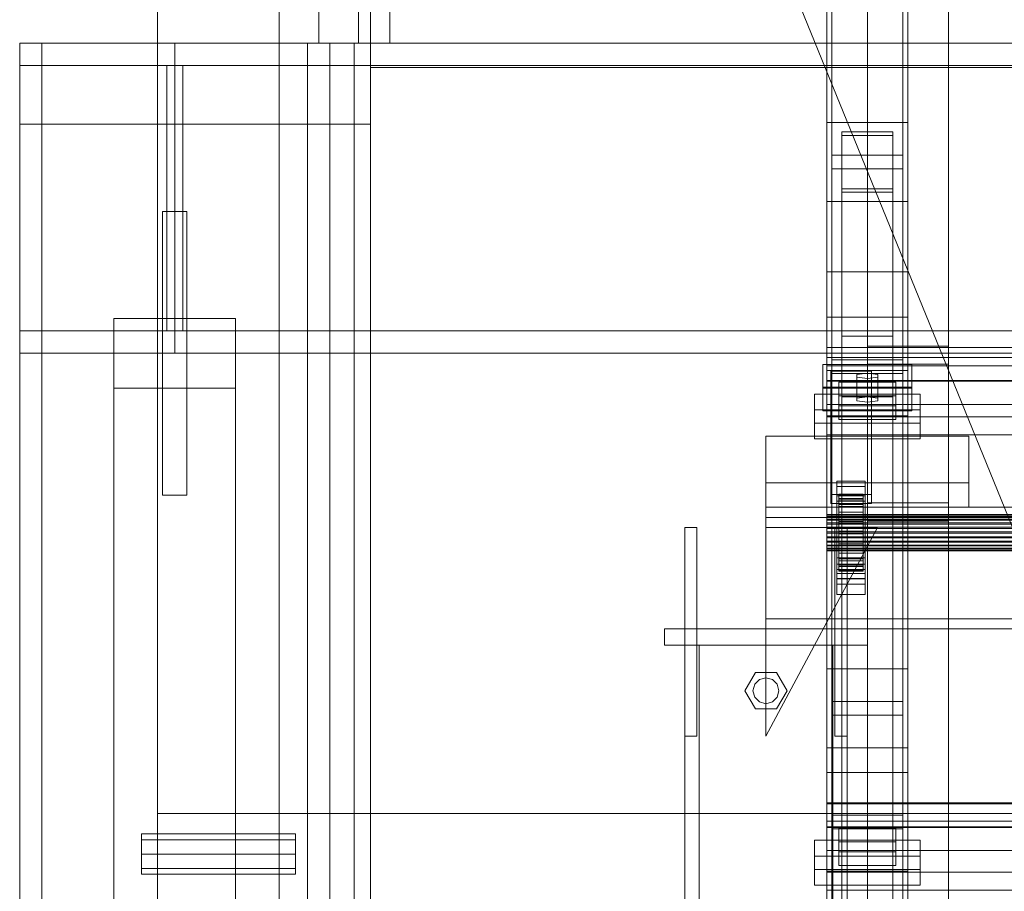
# Model space of a CAD drawing. Header units: millimetres. Extents: x -2233 to 61924, y -68080 to 6847.
# Tile 253 of 256: x -1898 to -1412, y -33118 to -32688. Entities that reach past the tile are written whole.
import ezdxf

# ---------------------------------------------------------------- set-up
doc = ezdxf.new("R2010")
doc.units = ezdxf.units.MM
for name, color, linetype, lineweight in [('COTAS_O', 1, 'Continuous', 0), ('frontal_C03', 7, 'Continuous', 0), ('frontal_dosificador', 7, 'Continuous', 0), ('frontal_tolva', 7, 'Continuous', 0)]:
    doc.layers.add(name, color=color, linetype=linetype, lineweight=lineweight)
doc.dimstyles.new('R19_100', dxfattribs={"dimtxt": 250, "dimasz": 150, "dimexe": 150, "dimexo": 80, "dimgap": 100, "dimtad": 1, "dimtih": 1, "dimtoh": 1, "dimdsep": 46, "dimcen": 0.09, "dimadec": 0, "dimazin": 0, "dimtfac": 1, "dimtdec": 4, "dimtofl": 0, "dimtmove": 0, "dimatfit": 3, "dimfxl": 1, "dimtolj": 1, "dimtzin": 0, "dimarcsym": 0})

# ---------------------------------------------------------------- blocks, each defined once
blk = doc.blocks.new('DIM_R27_51')
at = {"layer": 'COTAS_O'}
for p, q in [((-1725, -31700), (-1025, -31700)), ((-1025, -31700), (-1070, -31850)), ((-1025, -34400), (-1025, -31700)), ((-1025, -31700), (-980, -31850)), ((-1025, -34400), (-1070, -34250)), ((-1025, -34400), (-980, -34250)), ((-1725, -34400), (-1025, -34400))]:
    blk.add_line(p, q, dxfattribs=at)
blk.add_text('2700 O', height=250, rotation=90, dxfattribs=at).set_placement((-1125, -33050))

msp = doc.modelspace()

# ---------------------------------------------------------------- linework, layer by layer
at = {"layer": 'frontal_C03'}
for p, q in [((-1500, -34875.113), (-1500, -32314.944)), ((-1500, -32318.841), (-1500, -34879.011)), ((-1500, -32739.193), (-1500, -32514.617)), ((-1460, -32514.617), (-1460, -32739.193)), ((-1497.5, -32856.206), (-1497.5, -32530.737)), ((-1462.5, -32530.737), (-1462.5, -32856.206)), ((-1497.5, -32862.943), (-1497.5, -32537.475)), ((-1462.5, -32862.943), (-1462.5, -32537.475)), ((-1500, -32778.171), (-1500, -32553.595)), ((-1460, -32778.171), (-1460, -32553.595)), ((-1480, -32926.85), (-1480, -32579.944)), ((-1440, -32579.944), (-1440, -32926.85)), ((-1480, -32588.927), (-1480, -32935.833)), ((-1440, -32935.833), (-1440, -32588.927)), ((-1460, -32739.193), (-1500, -32739.193)), ((-1500, -32739.193), (-1500, -32778.171)), ((-1500, -33008.685), (-1500, -32739.193)), ((-1460, -32778.171), (-1460, -32739.193)), ((-1460, -32739.193), (-1460, -33008.685)), ((-1492.5, -32773.613), (-1492.5, -32743.751)), ((-1492.5, -32743.751), (-1467.5, -32743.751)), ((-1492.5, -32743.751), (-1492.5, -32844.643)), ((-1467.5, -32743.751), (-1467.5, -32773.613)), ((-1467.5, -32844.643), (-1467.5, -32743.751)), ((-1467.5, -32745.504), (-1492.5, -32745.504)), ((-1492.5, -32745.504), (-1492.5, -32771.861)), ((-1492.5, -33340.464), (-1492.5, -32745.504)), ((-1467.5, -32771.861), (-1467.5, -32745.504)), ((-1467.5, -32745.504), (-1467.5, -33340.464)), ((-1497.5, -32762.051), (-1497.5, -32755.314)), ((-1497.5, -32755.314), (-1462.5, -32755.314)), ((-1497.5, -33080.782), (-1497.5, -32755.314)), ((-1462.5, -32755.314), (-1462.5, -32762.051)), ((-1462.5, -32755.314), (-1462.5, -33080.782)), ((-1462.5, -32762.051), (-1497.5, -32762.051)), ((-1497.5, -33087.519), (-1497.5, -32762.051)), ((-1462.5, -33087.519), (-1462.5, -32762.051)), ((-1492.5, -32771.861), (-1467.5, -32771.861)), ((-1492.5, -33366.821), (-1492.5, -32771.861)), ((-1467.5, -32773.613), (-1492.5, -32773.613)), ((-1492.5, -32773.613), (-1492.5, -32874.506)), ((-1467.5, -33366.821), (-1467.5, -32771.861)), ((-1467.5, -32773.613), (-1467.5, -32874.506)), ((-1500, -32778.171), (-1460, -32778.171)), ((-1500, -33047.663), (-1500, -32778.171)), ((-1460, -33047.663), (-1460, -32778.171)), ((-1460, -32812.755), (-1500, -32812.755)), ((-1500, -32812.755), (-1500, -32861.478)), ((-1500, -32835.213), (-1500, -32812.755)), ((-1460, -32861.478), (-1460, -32812.755)), ((-1460, -32812.755), (-1460, -32835.213)), ((-1460, -32835.213), (-1500, -32835.213)), ((-1500, -32835.213), (-1500, -32883.936)), ((-1500, -33059.789), (-1500, -32835.213)), ((-1460, -32883.936), (-1460, -32835.213)), ((-1460, -32835.213), (-1460, -33059.789)), ((-1467.5, -32844.643), (-1492.5, -32844.643)), ((-1492.5, -32844.643), (-1492.5, -32874.506)), ((-1467.5, -32874.506), (-1467.5, -32844.643)), ((-1500, -32859.194), (-1500, -32850.211)), ((-1500, -32850.211), (1500, -32850.211)), ((-1500, -32884.317), (-1500, -32850.211)), ((-1480, -32858.418), (-1480, -32849.435)), ((-1480, -32849.435), (-1440, -32849.435)), ((-1480, -33196.342), (-1480, -32849.435)), ((-1440, -32849.435), (-1440, -32858.418)), ((-1440, -32849.435), (-1440, -33196.342)), ((-1500, -32866.511), (-1500, -32855.102)), ((-1500, -32855.102), (1500, -32855.102)), ((-1500, -32866.796), (-1500, -32855.102)), ((-1462.5, -32856.206), (-1497.5, -32856.206)), ((-1497.5, -32856.206), (-1497.5, -32862.943)), ((-1462.5, -32862.943), (-1462.5, -32856.206)), ((-1502, -32869.718), (-1502, -32858.49)), ((-1502, -32858.49), (-1458, -32858.49)), ((-1502, -32870.183), (-1502, -32858.49)), ((1500, -32859.194), (-1500, -32859.194)), ((-1500, -32859.194), (-1500, -32893.3)), ((-1500, -32861.478), (-1460, -32861.478)), ((-1500, -32883.936), (-1500, -32861.478)), ((-1440, -32858.418), (-1480, -32858.418)), ((-1480, -32858.418), (-1480, -33205.325)), ((-1460, -32883.936), (-1460, -32861.478)), ((-1458, -32858.49), (-1458, -32869.718)), ((-1458, -32858.49), (-1458, -32870.183)), ((-1440, -33205.325), (-1440, -32858.418)), ((1500, -32866.511), (-1500, -32866.511)), ((-1500, -32866.511), (-1500, -32878.204)), ((-1498, -32866.35), (-1498, -32861.858)), ((-1498, -32861.858), (-1478, -32861.858)), ((-1498, -32922.664), (-1498, -32861.858)), ((-1478, -32866.35), (-1498, -32866.35)), ((-1498, -32866.35), (-1498, -32927.156)), ((-1497.5, -32862.943), (-1462.5, -32862.943)), ((-1480, -32862.757), (-1485.196, -32863.43)), ((-1485.196, -32863.43), (-1485.196, -32864.778)), ((-1485.196, -32875.124), (-1485.196, -32863.43)), ((-1485.196, -32864.778), (-1480, -32865.452)), ((-1485.196, -32876.471), (-1485.196, -32864.778)), ((-1474.804, -32863.43), (-1480, -32862.757)), ((-1480, -32874.45), (-1480, -32862.757)), ((-1480, -32865.452), (-1474.804, -32864.778)), ((-1480, -32865.452), (-1480, -32877.145)), ((-1478, -32861.858), (-1478, -32866.35)), ((-1478, -32861.858), (-1478, -32922.664)), ((-1478, -32927.156), (-1478, -32866.35)), ((-1474.804, -32864.778), (-1474.804, -32863.43)), ((-1474.804, -32875.124), (-1474.804, -32863.43)), ((-1474.804, -32876.471), (-1474.804, -32864.778)), ((-1458, -32869.718), (-1502, -32869.718)), ((-1502, -32869.718), (-1502, -32881.412)), ((-1458, -32870.183), (-1502, -32870.183)), ((-1502, -32870.183), (-1502, -32881.412)), ((1500, -32866.796), (-1500, -32866.796)), ((-1500, -32866.796), (-1500, -32878.204)), ((-1494, -32873.919), (-1494, -32867.182)), ((-1494, -32867.182), (-1466, -32867.182)), ((-1494, -32878.876), (-1494, -32867.182)), ((-1466, -32867.182), (-1466, -32873.919)), ((-1466, -32867.182), (-1466, -32878.876)), ((-1458, -32881.412), (-1458, -32869.718)), ((-1458, -32881.412), (-1458, -32870.183)), ((-1506, -32887.482), (-1506, -32873.109)), ((-1506, -32873.109), (-1454, -32873.109)), ((-1506, -32880.905), (-1506, -32873.109)), ((-1466, -32873.919), (-1494, -32873.919)), ((-1494, -32873.919), (-1494, -32885.613)), ((-1492.5, -32874.506), (-1467.5, -32874.506)), ((-1485.196, -32875.124), (-1480, -32874.45)), ((-1485.196, -32876.471), (-1485.196, -32875.124)), ((-1480, -32874.45), (-1474.804, -32875.124)), ((-1474.804, -32875.124), (-1474.804, -32876.471)), ((-1466, -32885.613), (-1466, -32873.919)), ((-1454, -32873.109), (-1454, -32887.482)), ((-1454, -32873.109), (-1454, -32880.905)), ((-1454, -32880.905), (-1506, -32880.905)), ((-1506, -32880.905), (-1506, -32895.278)), ((-1500, -32878.204), (1500, -32878.204)), ((-1466, -32878.876), (-1494, -32878.876)), ((-1494, -32878.876), (-1494, -32885.613)), ((-1480, -32877.145), (-1485.196, -32876.471)), ((-1474.804, -32876.471), (-1480, -32877.145)), ((-1466, -32885.613), (-1466, -32878.876)), ((-1454, -32895.278), (-1454, -32880.905)), ((-1502, -32881.412), (-1458, -32881.412)), ((-1500, -32883.936), (-1460, -32883.936)), ((-1500, -33108.512), (-1500, -32883.936)), ((1500, -32884.317), (-1500, -32884.317)), ((-1500, -32884.317), (-1500, -32893.3)), ((-1494, -32885.613), (-1466, -32885.613)), ((-1460, -33108.512), (-1460, -32883.936)), ((-1454, -32887.482), (-1506, -32887.482)), ((-1506, -32887.482), (-1506, -32895.278)), ((-1454, -32895.278), (-1454, -32887.482)), ((-1530, -32916.942), (-1530, -32893.896)), ((-1530, -32893.896), (-1430, -32893.896)), ((-1530, -32928.942), (-1530, -32893.896)), ((-1506, -32895.278), (-1454, -32895.278)), ((-1500, -32893.3), (1500, -32893.3)), ((-1430, -32893.896), (-1430, -32916.942)), ((-1430, -32893.896), (-1430, -32928.942)), ((-1430, -32916.942), (-1530, -32916.942)), ((-1530, -32916.942), (-1530, -32928.942)), ((-1495, -32918.767), (-1495, -32916.072)), ((-1495, -32916.072), (-1481, -32916.072)), ((-1495, -32956.999), (-1495, -32916.072)), ((-1481, -32918.767), (-1495, -32918.767)), ((-1495, -32918.767), (-1495, -32959.694)), ((-1481, -32916.072), (-1481, -32918.767)), ((-1481, -32916.072), (-1481, -32956.999)), ((-1481, -32959.694), (-1481, -32918.767)), ((-1430, -32928.942), (-1430, -32916.942)), ((-1478, -32922.664), (-1498, -32922.664)), ((-1498, -32922.664), (-1498, -32927.156)), ((-1495, -32925.953), (-1495, -32923.258)), ((-1495, -32923.258), (-1481, -32923.258)), ((-1495, -32964.185), (-1495, -32923.258)), ((-1494, -32932.482), (-1494, -32922.488)), ((-1494, -32922.488), (-1494, -32923.308)), ((-1494, -32922.488), (-1482, -32922.488)), ((-1494, -32922.961), (-1494, -32922.488)), ((-1494, -32932.706), (-1494, -32922.961)), ((-1494, -32922.961), (-1482, -32922.961)), ((-1494, -32924.696), (-1494, -32922.961)), ((-1494, -32932.87), (-1494, -32923.308)), ((-1494, -32923.308), (-1494, -32925.367)), ((-1494, -32923.308), (-1482, -32923.308)), ((-1494, -32933.528), (-1494, -32924.696)), ((-1494, -32924.696), (-1482, -32924.696)), ((-1494, -32927.575), (-1494, -32924.696)), ((-1482, -32923.308), (-1482, -32922.488)), ((-1482, -32922.488), (-1482, -32932.482)), ((-1482, -32922.488), (-1482, -32922.961)), ((-1482, -32922.961), (-1482, -32932.706)), ((-1482, -32922.961), (-1482, -32924.696)), ((-1482, -32925.367), (-1482, -32923.308)), ((-1482, -32923.308), (-1482, -32932.87)), ((-1482, -32924.696), (-1482, -32933.528)), ((-1482, -32924.696), (-1482, -32927.575)), ((-1481, -32923.258), (-1481, -32925.953)), ((-1481, -32923.258), (-1481, -32964.185)), ((-1478, -32927.156), (-1478, -32922.664)), ((-1530, -32928.942), (-1530, -32933.942)), ((1530, -32928.942), (-1530, -32928.942)), ((-1530, -32928.942), (-1430, -32928.942)), ((-1498, -32927.156), (-1478, -32927.156)), ((-1481, -32925.953), (-1495, -32925.953)), ((-1495, -32925.953), (-1495, -32966.88)), ((-1494, -32933.845), (-1494, -32925.367)), ((-1494, -32925.367), (-1494, -32928.523)), ((-1494, -32925.367), (-1482, -32925.367)), ((-1494, -32934.891), (-1494, -32927.575)), ((-1494, -32927.575), (-1482, -32927.575)), ((-1494, -32931.401), (-1494, -32927.575)), ((-1494, -32935.34), (-1494, -32928.523)), ((-1494, -32928.523), (-1494, -32932.562)), ((-1494, -32928.523), (-1482, -32928.523)), ((-1482, -32928.523), (-1482, -32925.367)), ((-1482, -32925.367), (-1482, -32933.845)), ((-1482, -32927.575), (-1482, -32934.891)), ((-1482, -32927.575), (-1482, -32931.401)), ((-1482, -32932.562), (-1482, -32928.523)), ((-1482, -32928.523), (-1482, -32935.34)), ((-1481, -32966.88), (-1481, -32925.953)), ((-1440, -32926.85), (-1480, -32926.85)), ((-1480, -32926.85), (-1480, -32935.833)), ((-1440, -32935.833), (-1440, -32926.85)), ((1530, -32933.942), (-1530, -32933.942)), ((-1530, -32933.942), (-1530, -32983.942)), ((-1500, -32932.706), (-1500, -32932.482)), ((-1500, -32932.482), (-1500, -32932.87)), ((-1500, -32932.482), (1500, -32932.482)), ((-1500, -32933.528), (-1500, -32932.706)), ((-1500, -32932.706), (1500, -32932.706)), ((-1500, -32932.87), (-1500, -32933.845)), ((-1500, -32932.87), (1500, -32932.87)), ((-1500, -32934.891), (-1500, -32933.528)), ((-1500, -32933.528), (1500, -32933.528)), ((-1500, -32933.845), (-1500, -32935.34)), ((-1500, -32933.845), (1500, -32933.845)), ((-1494, -32936.704), (-1494, -32931.401)), ((-1494, -32931.401), (-1482, -32931.401)), ((-1494, -32935.914), (-1494, -32931.401)), ((-1494, -32932.87), (-1494, -32932.482)), ((-1482, -32932.482), (-1494, -32932.482)), ((-1494, -32932.482), (-1494, -32932.706)), ((-1494, -32937.254), (-1494, -32932.562)), ((-1494, -32932.562), (-1494, -32937.209)), ((-1494, -32932.562), (-1482, -32932.562)), ((-1482, -32932.706), (-1494, -32932.706)), ((-1494, -32932.706), (-1494, -32933.528)), ((-1494, -32933.845), (-1494, -32932.87)), ((-1482, -32932.87), (-1494, -32932.87)), ((-1482, -32933.528), (-1494, -32933.528)), ((-1494, -32933.528), (-1494, -32934.891)), ((-1494, -32935.34), (-1494, -32933.845)), ((-1482, -32933.845), (-1494, -32933.845)), ((-1482, -32931.401), (-1482, -32936.704)), ((-1482, -32931.401), (-1482, -32935.914)), ((-1482, -32932.482), (-1482, -32932.87)), ((-1482, -32932.706), (-1482, -32932.482)), ((-1482, -32937.209), (-1482, -32932.562)), ((-1482, -32932.562), (-1482, -32937.254)), ((-1482, -32933.528), (-1482, -32932.706)), ((-1482, -32932.87), (-1482, -32933.845)), ((-1482, -32934.891), (-1482, -32933.528)), ((-1482, -32933.845), (-1482, -32935.34)), ((-1570, -33041.942), (-1570, -32938.942)), ((-1570, -32938.942), (-1564, -32938.942)), ((-1564, -33041.942), (-1564, -32938.942)), ((-1530, -33041.942), (-1475, -32938.942)), ((-1475, -32938.942), (-1530, -32938.942)), ((-1530, -32938.942), (-1530, -33041.942)), ((-1500, -32936.704), (-1500, -32934.891)), ((-1500, -32934.891), (1500, -32934.891)), ((-1500, -32935.34), (-1500, -32937.254)), ((-1500, -32935.34), (1500, -32935.34)), ((-1500, -32938.841), (-1500, -32936.704)), ((-1500, -32936.704), (1500, -32936.704)), ((-1500, -32937.254), (-1500, -32939.455)), ((-1500, -32937.254), (1500, -32937.254)), ((-1500, -32941.158), (-1500, -32938.841)), ((-1500, -32938.841), (1500, -32938.841)), ((-1496, -33041.942), (-1496, -32938.942)), ((-1496, -32938.942), (-1490, -32938.942)), ((-1482, -32934.891), (-1494, -32934.891)), ((-1494, -32934.891), (-1494, -32936.704)), ((-1494, -32937.254), (-1494, -32935.34)), ((-1482, -32935.34), (-1494, -32935.34)), ((-1494, -32938.841), (-1494, -32935.914)), ((-1494, -32935.914), (-1482, -32935.914)), ((-1494, -32940.806), (-1494, -32935.914)), ((-1482, -32936.704), (-1494, -32936.704)), ((-1494, -32936.704), (-1494, -32938.841)), ((-1494, -32937.209), (-1494, -32939.455)), ((-1482, -32937.209), (-1494, -32937.209)), ((-1494, -32937.209), (-1494, -32942.146)), ((-1494, -32939.455), (-1494, -32937.254)), ((-1482, -32937.254), (-1494, -32937.254)), ((-1482, -32938.841), (-1494, -32938.841)), ((-1494, -32938.841), (-1494, -32941.158)), ((-1490, -33041.942), (-1490, -32938.942)), ((-1482, -32936.704), (-1482, -32934.891)), ((-1482, -32935.34), (-1482, -32937.254)), ((-1482, -32935.914), (-1482, -32938.841)), ((-1482, -32935.914), (-1482, -32940.806)), ((-1482, -32938.841), (-1482, -32936.704)), ((-1482, -32939.455), (-1482, -32937.209)), ((-1482, -32942.146), (-1482, -32937.209)), ((-1482, -32937.254), (-1482, -32939.455)), ((-1482, -32941.158), (-1482, -32938.841)), ((-1480, -32935.833), (-1440, -32935.833)), ((-1500, -32939.455), (-1500, -32941.793)), ((1500, -32939.455), (-1500, -32939.455)), ((-1500, -32943.497), (-1500, -32941.158)), ((-1500, -32941.158), (1500, -32941.158)), ((-1500, -32941.793), (-1500, -32944.111)), ((-1500, -32941.793), (1500, -32941.793)), ((-1500, -32945.698), (-1500, -32943.497)), ((-1500, -32943.497), (1500, -32943.497)), ((-1500, -32944.111), (-1500, -32946.248)), ((-1500, -32944.111), (1500, -32944.111)), ((-1494, -32939.455), (-1482, -32939.455)), ((-1494, -32941.793), (-1494, -32939.455)), ((-1494, -32941.158), (-1494, -32940.806)), ((-1494, -32940.806), (-1482, -32940.806)), ((-1494, -32945.743), (-1494, -32940.806)), ((-1482, -32941.158), (-1494, -32941.158)), ((-1494, -32941.158), (-1494, -32943.497)), ((-1494, -32944.111), (-1494, -32941.793)), ((-1494, -32941.793), (-1494, -32942.146)), ((-1482, -32941.793), (-1494, -32941.793)), ((-1494, -32942.146), (-1494, -32947.038)), ((-1494, -32942.146), (-1482, -32942.146)), ((-1494, -32943.497), (-1494, -32945.743)), ((-1482, -32943.497), (-1494, -32943.497)), ((-1494, -32943.497), (-1494, -32945.698)), ((-1494, -32946.248), (-1494, -32944.111)), ((-1494, -32944.111), (-1494, -32947.038)), ((-1482, -32944.111), (-1494, -32944.111)), ((-1482, -32939.455), (-1482, -32941.793)), ((-1482, -32940.806), (-1482, -32941.158)), ((-1482, -32940.806), (-1482, -32945.743)), ((-1482, -32943.497), (-1482, -32941.158)), ((-1482, -32942.146), (-1482, -32941.793)), ((-1482, -32941.793), (-1482, -32944.111)), ((-1482, -32947.038), (-1482, -32942.146)), ((-1482, -32945.743), (-1482, -32943.497)), ((-1482, -32945.698), (-1482, -32943.497)), ((-1482, -32947.038), (-1482, -32944.111)), ((-1482, -32944.111), (-1482, -32946.248)), ((-1500, -32947.611), (-1500, -32945.698)), ((-1500, -32945.698), (1500, -32945.698)), ((-1500, -32946.248), (-1500, -32948.06)), ((-1500, -32946.248), (1500, -32946.248)), ((-1500, -32949.107), (-1500, -32947.611)), ((-1500, -32947.611), (1500, -32947.611)), ((-1500, -32948.06), (-1500, -32949.424)), ((-1500, -32948.06), (1500, -32948.06)), ((-1494, -32945.698), (-1494, -32950.389)), ((-1482, -32945.698), (-1494, -32945.698)), ((-1494, -32945.698), (-1494, -32947.611)), ((-1494, -32945.743), (-1482, -32945.743)), ((-1494, -32950.389), (-1494, -32945.743)), ((-1494, -32948.06), (-1494, -32946.248)), ((-1494, -32946.248), (-1494, -32951.551)), ((-1482, -32946.248), (-1494, -32946.248)), ((-1494, -32947.038), (-1494, -32951.551)), ((-1494, -32947.038), (-1482, -32947.038)), ((-1494, -32947.611), (-1494, -32954.429)), ((-1482, -32947.611), (-1494, -32947.611)), ((-1494, -32947.611), (-1494, -32949.107)), ((-1494, -32949.424), (-1494, -32948.06)), ((-1494, -32948.06), (-1494, -32955.377)), ((-1482, -32948.06), (-1494, -32948.06)), ((-1482, -32950.389), (-1482, -32945.698)), ((-1482, -32947.611), (-1482, -32945.698)), ((-1482, -32945.743), (-1482, -32950.389)), ((-1482, -32951.551), (-1482, -32946.248)), ((-1482, -32946.248), (-1482, -32948.06)), ((-1482, -32951.551), (-1482, -32947.038)), ((-1482, -32954.429), (-1482, -32947.611)), ((-1482, -32949.107), (-1482, -32947.611)), ((-1482, -32955.377), (-1482, -32948.06)), ((-1482, -32948.06), (-1482, -32949.424)), ((-1500, -32950.082), (-1500, -32949.107)), ((-1500, -32949.107), (1500, -32949.107)), ((-1500, -32949.424), (-1500, -32950.246)), ((-1500, -32949.424), (1500, -32949.424)), ((-1500, -32950.47), (-1500, -32950.082)), ((-1500, -32950.082), (1500, -32950.082)), ((-1500, -32950.246), (-1500, -32950.47)), ((-1500, -32950.246), (1500, -32950.246)), ((-1500, -32950.47), (1500, -32950.47)), ((-1495, -32964.181), (-1495, -32953.851)), ((-1495, -32953.851), (-1481, -32953.851)), ((-1495, -32961.647), (-1495, -32953.851)), ((-1494, -32949.107), (-1494, -32957.585)), ((-1482, -32949.107), (-1494, -32949.107)), ((-1494, -32949.107), (-1494, -32950.082)), ((-1494, -32950.246), (-1494, -32949.424)), ((-1494, -32949.424), (-1494, -32958.255)), ((-1482, -32949.424), (-1494, -32949.424)), ((-1494, -32950.082), (-1494, -32959.644)), ((-1482, -32950.082), (-1494, -32950.082)), ((-1494, -32950.082), (-1494, -32950.47)), ((-1494, -32950.47), (-1494, -32950.246)), ((-1494, -32950.246), (-1494, -32959.991)), ((-1482, -32950.246), (-1494, -32950.246)), ((-1494, -32950.389), (-1482, -32950.389)), ((-1494, -32954.429), (-1494, -32950.389)), ((-1494, -32950.47), (-1494, -32960.464)), ((-1482, -32950.47), (-1494, -32950.47)), ((-1494, -32951.551), (-1494, -32955.377)), ((-1494, -32951.551), (-1482, -32951.551)), ((-1482, -32957.585), (-1482, -32949.107)), ((-1482, -32950.082), (-1482, -32949.107)), ((-1482, -32958.255), (-1482, -32949.424)), ((-1482, -32949.424), (-1482, -32950.246)), ((-1482, -32959.644), (-1482, -32950.082)), ((-1482, -32950.47), (-1482, -32950.082)), ((-1482, -32959.991), (-1482, -32950.246)), ((-1482, -32950.246), (-1482, -32950.47)), ((-1482, -32950.389), (-1482, -32954.429)), ((-1482, -32960.464), (-1482, -32950.47)), ((-1482, -32955.377), (-1482, -32951.551)), ((-1481, -32953.851), (-1481, -32964.181)), ((-1481, -32953.851), (-1481, -32961.647)), ((-1481, -32956.999), (-1495, -32956.999)), ((-1495, -32956.999), (-1495, -32959.694)), ((-1494, -32954.429), (-1482, -32954.429)), ((-1494, -32957.585), (-1494, -32954.429)), ((-1494, -32955.377), (-1494, -32958.255)), ((-1494, -32955.377), (-1482, -32955.377)), ((-1494, -32957.585), (-1482, -32957.585)), ((-1494, -32959.644), (-1494, -32957.585)), ((-1494, -32958.255), (-1494, -32959.991)), ((-1494, -32958.255), (-1482, -32958.255)), ((-1482, -32954.429), (-1482, -32957.585)), ((-1482, -32958.255), (-1482, -32955.377)), ((-1482, -32957.585), (-1482, -32959.644)), ((-1482, -32959.991), (-1482, -32958.255)), ((-1481, -32959.694), (-1481, -32956.999)), ((-1495, -32959.694), (-1481, -32959.694)), ((-1481, -32961.647), (-1495, -32961.647)), ((-1495, -32961.647), (-1495, -32971.977)), ((-1494, -32959.644), (-1482, -32959.644)), ((-1494, -32960.464), (-1494, -32959.644)), ((-1494, -32959.991), (-1494, -32960.464)), ((-1494, -32959.991), (-1482, -32959.991)), ((-1494, -32960.464), (-1482, -32960.464)), ((-1482, -32959.644), (-1482, -32960.464)), ((-1482, -32960.464), (-1482, -32959.991)), ((-1481, -32971.977), (-1481, -32961.647)), ((-1481, -32964.181), (-1495, -32964.181)), ((-1495, -32964.181), (-1495, -32971.977)), ((-1481, -32964.185), (-1495, -32964.185)), ((-1495, -32964.185), (-1495, -32966.88)), ((-1495, -32966.88), (-1481, -32966.88)), ((-1481, -32971.977), (-1481, -32964.181)), ((-1481, -32966.88), (-1481, -32964.185)), ((-1495, -32971.977), (-1481, -32971.977)), ((-1530, -32983.942), (-1530, -32988.942)), ((1530, -32983.942), (-1530, -32983.942)), ((-1580, -32988.942), (-1480, -32988.942)), ((-1580, -32996.942), (-1580, -32988.942)), ((1530, -32988.942), (-1530, -32988.942)), ((-1480, -32996.942), (-1480, -32988.942)), ((-1580, -32996.942), (-1480, -32996.942)), ((-1570, -32996.942), (-1563, -32996.942)), ((-1570, -35975), (-1570, -32996.942)), ((-1563, -35975), (-1563, -32996.942)), ((-1563, -32996.942), (-1497, -32996.942)), ((-1497, -32996.942), (-1490, -32996.942)), ((-1497, -35975), (-1497, -32996.942)), ((-1490, -35975), (-1490, -32996.942)), ((-1540.4, -33019.442), (-1535.2, -33010.436)), ((-1535.2, -33010.436), (-1524.8, -33010.436)), ((-1524.8, -33010.436), (-1519.6, -33019.442)), ((-1460, -33008.685), (-1500, -33008.685)), ((-1500, -33008.685), (-1500, -33047.663)), ((-1500, -33278.176), (-1500, -33008.685)), ((-1460, -33047.663), (-1460, -33008.685)), ((-1460, -33008.685), (-1460, -33278.176)), ((-1536.4, -33019.442), (-1535.543, -33016.242)), ((-1535.543, -33016.242), (-1533.2, -33013.9)), ((-1533.2, -33013.9), (-1530, -33013.042)), ((-1530, -33013.042), (-1526.8, -33013.9)), ((-1526.8, -33013.9), (-1524.457, -33016.242)), ((-1524.457, -33016.242), (-1523.6, -33019.442)), ((-1535.2, -33028.449), (-1540.4, -33019.442)), ((-1535.543, -33022.642), (-1536.4, -33019.442)), ((-1519.6, -33019.442), (-1524.8, -33028.449)), ((-1523.6, -33019.442), (-1524.457, -33022.642)), ((-1533.2, -33024.985), (-1535.543, -33022.642)), ((-1530, -33025.842), (-1533.2, -33024.985)), ((-1526.8, -33024.985), (-1530, -33025.842)), ((-1524.457, -33022.642), (-1526.8, -33024.985)), ((-1497.5, -33031.542), (-1497.5, -33024.805)), ((-1497.5, -33024.805), (-1462.5, -33024.805)), ((-1497.5, -33350.274), (-1497.5, -33024.805)), ((-1462.5, -33024.805), (-1462.5, -33031.542)), ((-1462.5, -33024.805), (-1462.5, -33350.274)), ((-1524.8, -33028.449), (-1535.2, -33028.449)), ((-1462.5, -33031.542), (-1497.5, -33031.542)), ((-1497.5, -33357.011), (-1497.5, -33031.542)), ((-1462.5, -33357.011), (-1462.5, -33031.542)), ((-1564, -33041.942), (-1570, -33041.942)), ((-1490, -33041.942), (-1496, -33041.942)), ((-1500, -33047.663), (-1460, -33047.663)), ((-1500, -33317.154), (-1500, -33047.663)), ((-1460, -33317.154), (-1460, -33047.663)), ((-1460, -33059.789), (-1500, -33059.789)), ((-1500, -33059.789), (-1500, -33108.512)), ((-1500, -33329.281), (-1500, -33059.789)), ((-1460, -33108.512), (-1460, -33059.789)), ((-1460, -33059.789), (-1460, -33329.281)), ((-1500, -33083.77), (-1500, -33074.787)), ((-1500, -33074.787), (1500, -33074.787)), ((-1500, -33108.893), (-1500, -33074.787)), ((-1500, -33086.595), (-1500, -33075.187)), ((-1500, -33075.187), (1500, -33075.187)), ((-1500, -33086.88), (-1500, -33075.187)), ((1500, -33083.77), (-1500, -33083.77)), ((-1500, -33083.77), (-1500, -33117.876)), ((-1462.5, -33080.782), (-1497.5, -33080.782)), ((-1497.5, -33080.782), (-1497.5, -33087.519)), ((-1462.5, -33087.519), (-1462.5, -33080.782)), ((1500, -33086.595), (-1500, -33086.595)), ((-1500, -33086.595), (-1500, -33098.289)), ((1500, -33086.88), (-1500, -33086.88)), ((-1500, -33086.88), (-1500, -33098.289)), ((-1497.5, -33087.519), (-1462.5, -33087.519)), ((-1494, -33094.004), (-1494, -33087.267)), ((-1494, -33087.267), (-1466, -33087.267)), ((-1494, -33098.96), (-1494, -33087.267)), ((-1466, -33087.267), (-1466, -33094.004)), ((-1466, -33087.267), (-1466, -33098.96)), ((-1506, -33107.567), (-1506, -33093.194)), ((-1506, -33093.194), (-1454, -33093.194)), ((-1506, -33100.989), (-1506, -33093.194)), ((-1466, -33094.004), (-1494, -33094.004)), ((-1494, -33094.004), (-1494, -33105.698)), ((-1466, -33105.698), (-1466, -33094.004)), ((-1454, -33093.194), (-1454, -33107.567)), ((-1454, -33093.194), (-1454, -33100.989)), ((-1500, -33098.289), (1500, -33098.289)), ((-1466, -33098.96), (-1494, -33098.96)), ((-1494, -33098.96), (-1494, -33105.698)), ((-1466, -33105.698), (-1466, -33098.96)), ((-1454, -33100.989), (-1506, -33100.989)), ((-1506, -33100.989), (-1506, -33115.362)), ((-1454, -33115.362), (-1454, -33100.989)), ((-1454, -33107.567), (-1506, -33107.567)), ((-1506, -33107.567), (-1506, -33115.362)), ((-1500, -33108.512), (-1460, -33108.512)), ((-1500, -33378.004), (-1500, -33108.512)), ((1500, -33108.893), (-1500, -33108.893)), ((-1500, -33108.893), (-1500, -33117.876)), ((-1494, -33105.698), (-1466, -33105.698)), ((-1460, -33378.004), (-1460, -33108.512)), ((-1454, -33115.362), (-1454, -33107.567)), ((-1506, -33115.362), (-1454, -33115.362)), ((-1500, -33117.876), (1500, -33117.876))]:
    msp.add_line(p, q, dxfattribs=at)
at = {"layer": 'frontal_dosificador'}
for p, q in [((-1830, -34580), (-1830, -32040)), ((-1770, -34580), (-1770, -32040)), ((-1180, -33500), (-1750, -32100)), ((-1770, -33080), (-1830, -33080)), ((-1830, -33140), (-1830, -33080)), ((-1770, -33140), (-1770, -33080)), ((-230, -33080), (-1770, -33080)), ((-1838, -33092.929), (-1838, -33090)), ((-1762, -33090), (-1838, -33090)), ((-1838, -33100), (-1838, -33092.929)), ((-1762, -33092.929), (-1838, -33092.929)), ((-1762, -33092.929), (-1762, -33090)), ((-1762, -33100), (-1762, -33092.929)), ((-1838, -33100), (-1838, -33107.071)), ((-1838, -33100), (-1762, -33100)), ((-1762, -33107.071), (-1762, -33100)), ((-1838, -33107.071), (-1838, -33110)), ((-1762, -33107.071), (-1838, -33107.071)), ((-1762, -33107.071), (-1762, -33110)), ((-1762, -33110), (-1838, -33110))]:
    msp.add_line(p, q, dxfattribs=at)
at = {"layer": 'frontal_tolva'}
for p, q in [((-1731, -32700), (-1731, -31700)), ((-1725, -32700), (-1725, -31700)), ((-1750.5, -32700), (-1750.5, -31730)), ((-1715.5, -32700), (-1715.5, -31730)), ((-1898, -35980), (-1898, -32700)), ((-1898, -32700), (-1887, -32700)), ((-1898, -32700), (-1745, -32700)), ((-1898, -32711), (-1898, -32700)), ((-1725, -32700), (-1898, -32700)), ((-1898, -32740), (-1898, -32700)), ((-1887, -35980), (-1887, -32700)), ((-1887, -32700), (-1756, -32700)), ((-1821.5, -32700), (1821.5, -32700)), ((-1821.5, -32700), (-1821.5, -32711)), ((-1756, -35980), (-1756, -32700)), ((-1756, -32700), (-1745, -32700)), ((-1715.5, -32700), (-1750.5, -32700)), ((-1745, -35980), (-1745, -32700)), ((-1745, -32711), (-1745, -32700)), ((-1733, -33600), (-1733, -32700)), ((-1725, -32700), (-1733, -32700)), ((-1725, -32700), (-1731, -32700)), ((-1725, -32700), (1725, -32700)), ((-1725, -33600), (-1725, -32700)), ((-1725, -32700), (-1725, -32740)), ((-1725, -32712), (-1725, -32700)), ((-1898, -32711), (-1745, -32711)), ((-1825.5, -32711), (-1817.5, -32711)), ((-1825.5, -32842), (-1825.5, -32711)), ((-1821.5, -32711), (1821.5, -32711)), ((-1821.5, -32711), (-1821.5, -32842)), ((-1817.5, -32842), (-1817.5, -32711)), ((-1725, -32712), (1725, -32712)), ((-1725, -32740), (-1898, -32740)), ((-1827.5, -32783), (-1815.5, -32783)), ((-1827.5, -32923), (-1827.5, -32783)), ((-1815.5, -32923), (-1815.5, -32783)), ((-1851.5, -34332.806), (-1851.5, -32835.806)), ((-1851.5, -32835.806), (-1791.5, -32835.806)), ((-1851.5, -32870.194), (-1851.5, -32835.806)), ((-1791.5, -32835.806), (-1791.5, -34332.806)), ((-1791.5, -32835.806), (-1791.5, -32870.194)), ((-1898, -32842), (-1745, -32842)), ((-1898, -32853), (-1898, -32842)), ((-1825.5, -32842), (-1817.5, -32842)), ((-1821.5, -32842), (1821.5, -32842)), ((-1821.5, -32842), (-1821.5, -32853)), ((-1745, -32853), (-1745, -32842)), ((-1898, -32853), (-1745, -32853)), ((-1821.5, -32853), (1821.5, -32853)), ((-1791.5, -32870.194), (-1851.5, -32870.194)), ((-1851.5, -32870.194), (-1851.5, -34367.194)), ((-1791.5, -34367.194), (-1791.5, -32870.194)), ((-1827.5, -32923), (-1815.5, -32923))]:
    msp.add_line(p, q, dxfattribs=at)

# ---------------------------------------------------------------- dimensions: what is measured, and where the dimension line sits
at = {"layer": 'COTAS_O'}
dim = msp.add_aligned_dim(p1=(-1725, -34400), p2=(-1725, -31700), distance=-700, text='<> O', dimstyle='R19_100', dxfattribs=at)
dim.commit()
dim.dimension.update_dxf_attribs({"geometry": 'DIM_R27_51', "text_midpoint": (-1025, -33050)})

doc.saveas('drawing.dxf')
